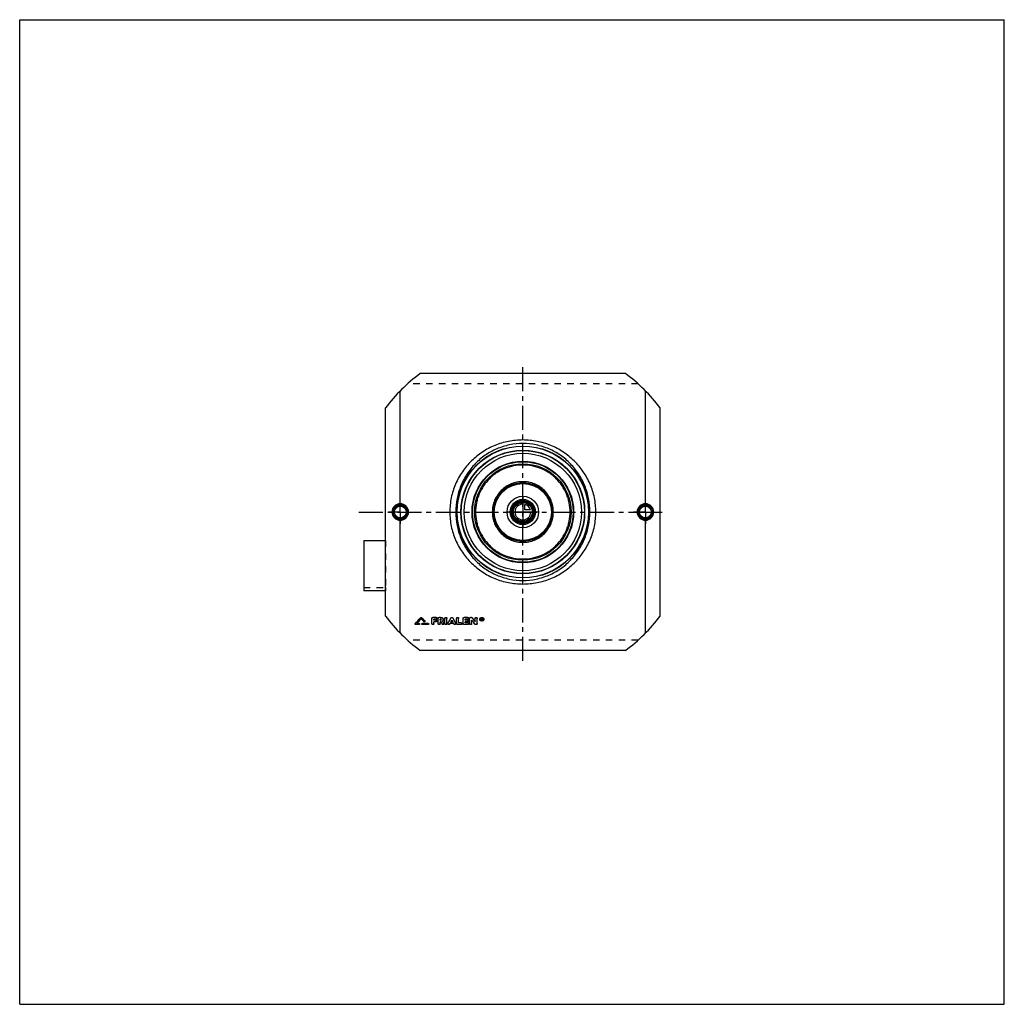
# Model space of a CAD drawing. Header units: millimetres. Extents: x 0 to 1000, y 0 to 1000.
import ezdxf

# ---------------------------------------------------------------- set-up
doc = ezdxf.new("R2010")
doc.units = ezdxf.units.MM
doc.header["$LTSCALE"] = 65.185185
doc.linetypes.add('CENTER', pattern=[0.6, 0.375, -0.075, 0.075, -0.075])
doc.linetypes.add('HIDDEN', pattern=[0.2, 0.1, -0.1])
doc.layers.get('0').update_dxf_attribs({"linetype": 'CONTINUOUS'})
for name, color, linetype in [('ACHSEN_S', 7, 'CONTINUOUS'), ('FASEN', 7, 'CONTINUOUS'), ('KOERPER', 7, 'CONTINUOUS'), ('KONST.EL_MIT_GEO', 7, 'CONTINUOUS'), ('KONSTR_EL', 7, 'CONTINUOUS'), ('KURVEN', 7, 'CONTINUOUS')]:
    doc.layers.add(name, color=color, linetype=linetype)

msp = doc.modelspace()

# ---------------------------------------------------------------- linework, layer by layer
at = {"color": 7, "linetype": 'Continuous'}
for p, q in [((0, 0), (0, 1000)), ((0, 1000), (1000, 1000)), ((1000, 0), (1000, 1000)), ((0, 0), (1000, 0))]:
    msp.add_line(p, q, dxfattribs=at)
at = {"layer": 'ACHSEN_S', "color": 2, "linetype": 'CENTER'}
for p, q in [((511, 348.8), (511, 651.6)), ((344.5, 500), (655.5, 500))]:
    msp.add_line(p, q, dxfattribs=at)
at = {"layer": 'FASEN', "color": 7, "linetype": 'Continuous'}
for radius in [62.5, 59.6]:
    msp.add_circle((511, 500), radius, dxfattribs=at)
at = {"layer": 'KOERPER', "color": 2, "linetype": 'CENTER'}
for p, q in [((386.5, 500), (386.5, 512)), ((635.5, 500), (635.5, 512)), ((386.5, 500), (374.5, 500)), ((386.5, 500), (386.5, 488)), ((386.5, 500), (398.5, 500)), ((635.5, 500), (623.5, 500)), ((635.5, 500), (647.5, 500)), ((635.5, 500), (635.5, 488))]:
    msp.add_line(p, q, dxfattribs=at)
at = {"layer": 'KOERPER', "color": 8, "linetype": 'HIDDEN'}
for p, q in [((349.5, 423.4), (371.5, 423.4)), ((371.5, 423.4), (371.5, 420))]:
    msp.add_line(p, q, dxfattribs=at)
at = {"layer": 'KOERPER', "color": 7, "linetype": 'Continuous'}
msp.add_line((371.5, 420), (349.5, 420), dxfattribs=at)
for radius in [12.8, 11.7]:
    msp.add_circle((511, 500), radius, dxfattribs=at)
at = {"layer": 'KONST.EL_MIT_GEO', "color": 7, "linetype": 'Continuous'}
for p, q in [((386.5, 508.4), (386.5, 623)), ((635.5, 508.4), (635.5, 623)), ((386.5, 377), (386.5, 491.6)), ((635.5, 377), (635.5, 491.6)), ((349.5, 471), (349.5, 420)), ((349.5, 471), (371.5, 471)), ((407.3, 392.8), (407.3, 392.6)), ((408.2, 392.8), (408.2, 392.6)), ((418.7, 386.5), (418.7, 392)), ((423, 393), (419.7, 393)), ((419.7, 393), (419.7, 392.8)), ((423, 392.8), (419.7, 392.8)), ((423, 391.2), (420.7, 391.2)), ((420.7, 390), (420.7, 391.2)), ((422.7, 390.2), (420.7, 390.2)), ((422.7, 390), (420.7, 390)), ((422.7, 390.2), (422.7, 390)), ((423, 393), (423, 392.8)), ((425, 386.5), (425, 392)), ((427.5, 393), (426, 393)), ((426, 393), (426, 392.8)), ((427.5, 392.8), (426, 392.8)), ((427.5, 391.2), (427, 391.2)), ((427, 390), (427, 391.2)), ((427.5, 390.2), (427, 390.2)), ((427.5, 390), (427, 390)), ((427.5, 393), (427.5, 392.8)), ((427.5, 390.2), (427.5, 390)), ((431.9, 386.5), (431.9, 392)), ((433.9, 386.5), (433.9, 392)), ((437.9, 392.5), (437.9, 392.3)), ((439.8, 392.5), (439.8, 392.3)), ((443.8, 386.5), (443.8, 392)), ((445.8, 387.3), (445.8, 392)), ((450.4, 386.5), (450.4, 392)), ((455.1, 393), (451.4, 393)), ((451.4, 393), (451.4, 392.8)), ((455.1, 392.8), (451.4, 392.8)), ((455.1, 391.2), (452.4, 391.2)), ((452.4, 390), (452.4, 391.2)), ((454.7, 390.2), (452.4, 390.2)), ((454.7, 390), (452.4, 390)), ((454.7, 390.2), (454.7, 390)), ((455.1, 393), (455.1, 392.8)), ((457, 386.5), (457, 392)), ((458.7, 393), (458, 393)), ((458, 393), (458, 392.8)), ((458.7, 392.8), (458, 392.8)), ((458.7, 393), (458.7, 392.8)), ((459, 386.5), (459, 390)), ((459.5, 392.6), (459.5, 392.4)), ((462.6, 388.4), (462.6, 392)), ((464.6, 386.5), (464.6, 392)), ((469.3, 392.2), (468.9, 392.2)), ((468.9, 390.1), (468.9, 392.2)), ((469.3, 392), (468.9, 392)), ((469.2, 390.1), (468.9, 390.1)), ((469.3, 391.7), (469.2, 391.7)), ((469.2, 391.1), (469.2, 391.7)), ((469.3, 391.3), (469.2, 391.3)), ((469.3, 391.1), (469.2, 391.1)), ((469.3, 390.9), (469.2, 390.9)), ((469.2, 390.1), (469.2, 390.9)), ((469.3, 392.2), (469.3, 392)), ((469.3, 391.3), (469.3, 391.1)), ((469.5, 391.3), (469.5, 391.5)), ((469.8, 390.1), (469.5, 390.1)), ((469.8, 390.3), (469.6, 391)), ((469.8, 391.3), (469.8, 391.7)), ((469.8, 390.3), (469.8, 390.1)), ((401.5, 386.3), (401.5, 386.1)), ((401.6, 386.6), (401.6, 386.4)), ((405.5, 385.7), (402.1, 385.7)), ((403.2, 386.6), (403.3, 386.7)), ((405.5, 386.6), (403.2, 386.6)), ((405.5, 386.8), (403.4, 386.8)), ((405.5, 386.8), (405.5, 386.6)), ((406.1, 386.1), (406.1, 386.3)), ((408.4, 386.3), (408.4, 386.1)), ((414.8, 386.8), (409, 386.8)), ((409, 386.8), (409, 386.6)), ((414.8, 386.6), (409, 386.6)), ((414.8, 385.7), (409, 385.7)), ((411.4, 389.3), (411.4, 389.1)), ((411.5, 388.9), (411.5, 389)), ((414.8, 386.8), (414.8, 386.6)), ((415.4, 386.1), (415.4, 386.3)), ((422.7, 388.4), (420.7, 388.4)), ((420.7, 386.5), (420.7, 388.4)), ((427.7, 388.4), (427, 388.4)), ((427, 386.5), (427, 388.4)), ((429.6, 389), (429.5, 389.1)), ((430.8, 387), (430.8, 386.8)), ((434.9, 387), (434.9, 386.8)), ((440.6, 386.8), (437.1, 386.8)), ((439.7, 388.4), (438, 388.4)), ((439.6, 388.6), (438.1, 388.6)), ((442.8, 387), (442.8, 386.8)), ((448.5, 385.7), (444.8, 385.7)), ((448.5, 387.4), (445.8, 387.4)), ((448.5, 387.3), (445.8, 387.3)), ((448.5, 387.4), (448.5, 387.3)), ((455.1, 385.7), (451.4, 385.7)), ((454.7, 388.4), (452.4, 388.4)), ((452.4, 387.3), (452.4, 388.4)), ((455.1, 387.4), (452.4, 387.4)), ((455.1, 387.3), (452.4, 387.3)), ((455.1, 387.4), (455.1, 387.3)), ((463.6, 385.7), (463, 385.7))]:
    msp.add_line(p, q, dxfattribs=at)
at = {"layer": 'KONST.EL_MIT_GEO', "color": 8, "linetype": 'HIDDEN'}
for p, q in [((371.5, 471), (371.5, 423.4)), ((407.8, 391.7), (407.8, 391.5)), ((418.7, 392.2), (418.7, 392)), ((423, 391.3), (420.7, 391.3)), ((420.7, 391.3), (420.7, 391.2)), ((423, 391.3), (423, 391.2)), ((424, 392), (424, 392.2)), ((425, 392.2), (425, 392)), ((427.5, 391.3), (427, 391.3)), ((427, 391.3), (427, 391.2)), ((427.5, 391.3), (427.5, 391.2)), ((428.2, 390.6), (428.2, 390.8)), ((430.2, 390.6), (430.2, 390.8)), ((431.9, 392.2), (431.9, 392)), ((433.9, 392.2), (433.9, 392)), ((438.9, 390.1), (438.9, 390)), ((443.8, 392.2), (443.8, 392)), ((445.8, 392.2), (445.8, 392)), ((450.4, 392.2), (450.4, 392)), ((455.1, 391.3), (452.4, 391.3)), ((452.4, 391.3), (452.4, 391.2)), ((455.1, 391.3), (455.1, 391.2)), ((456.1, 392), (456.1, 392.2)), ((457, 392.2), (457, 392)), ((459, 390.2), (459, 390)), ((462.6, 392.2), (462.6, 392)), ((464.6, 392.2), (464.6, 392)), ((467.2, 391.2), (467.2, 391)), ((467.7, 391.2), (467.7, 391)), ((469.2, 390.3), (468.9, 390.3)), ((469.3, 391.9), (469.2, 391.9)), ((469.2, 391.9), (469.2, 391.7)), ((469.3, 391.1), (469.2, 391.1)), ((469.2, 391.1), (469.2, 390.9)), ((469.3, 391.9), (469.3, 391.7)), ((469.3, 391.1), (469.3, 390.9)), ((469.5, 390.3), (469.3, 391.1)), ((469.5, 391.7), (469.5, 391.5)), ((469.8, 390.3), (469.5, 390.3)), ((469.5, 390.3), (469.5, 390.1)), ((469.6, 391.1), (469.6, 391)), ((469.6, 391), (469.6, 391.1)), ((469.6, 391), (469.6, 391)), ((471, 391.2), (471, 391)), ((471.5, 391.2), (471.5, 391)), ((405.5, 385.9), (402.1, 385.9)), ((402.1, 385.9), (402.1, 385.7)), ((403.4, 386.8), (403.2, 386.8)), ((403.2, 386.8), (403.2, 386.6)), ((405.5, 385.9), (405.5, 385.7)), ((414.8, 385.9), (409, 385.9)), ((409, 385.9), (409, 385.7)), ((410.5, 388.8), (410.5, 388.6)), ((414.8, 385.9), (414.8, 385.7)), ((422.7, 388.6), (420.7, 388.6)), ((420.7, 388.6), (420.7, 388.4)), ((422.7, 388.6), (422.7, 388.4)), ((423.7, 389.2), (423.7, 389.4)), ((427.7, 388.6), (427, 388.6)), ((427, 388.6), (427, 388.4)), ((427.7, 388.6), (427.7, 388.4)), ((429, 386.3), (429, 386.1)), ((429.5, 389.3), (429.5, 389.1)), ((429.5, 389.1), (429.5, 389.3)), ((430.9, 386.5), (430.9, 386.6)), ((434.9, 386.6), (434.9, 386.5)), ((436.8, 386.3), (436.8, 386.1)), ((440.6, 387), (437.1, 387)), ((437.1, 387), (437.1, 386.8)), ((438.1, 388.6), (438, 388.6)), ((438, 388.6), (438, 388.4)), ((439.7, 388.6), (439.6, 388.6)), ((439.7, 388.6), (439.7, 388.4)), ((440.6, 387), (440.6, 386.8)), ((440.9, 386.3), (440.9, 386.1)), ((442.8, 386.5), (442.8, 386.6)), ((448.5, 385.9), (444.8, 385.9)), ((444.8, 385.9), (444.8, 385.7)), ((448.5, 385.9), (448.5, 385.7)), ((449.4, 386.5), (449.4, 386.6)), ((455.1, 385.9), (451.4, 385.9)), ((451.4, 385.9), (451.4, 385.7)), ((454.7, 388.6), (452.4, 388.6)), ((452.4, 388.6), (452.4, 388.4)), ((454.7, 388.6), (454.7, 388.4)), ((455.1, 385.9), (455.1, 385.7)), ((455.7, 389.2), (455.7, 389.4)), ((456.1, 386.5), (456.1, 386.6)), ((462.1, 386.2), (462.1, 386)), ((463.6, 385.9), (463, 385.9)), ((463, 385.9), (463, 385.7)), ((463.6, 385.9), (463.6, 385.7))]:
    msp.add_line(p, q, dxfattribs=at)
at = {"layer": 'KONST.EL_MIT_GEO', "color": 7, "linetype": 'Continuous'}
for centre, radius in [((511, 500), 67), ((511, 500), 66.7), ((511, 500), 62.8), ((511, 500), 51.6), ((511, 500), 51.1), ((511, 500), 49), ((511, 500), 30), ((511, 500), 29), ((511, 500), 11.3), ((511, 500), 10.3), ((386.5, 500), 7.05), ((386.5, 500), 6.05), ((635.5, 500), 7.05), ((635.5, 500), 6.05)]:
    msp.add_circle(centre, radius, dxfattribs=at)
at = {"layer": 'KONST.EL_MIT_GEO', "color": 8, "linetype": 'HIDDEN'}
msp.add_circle((511, 500), 62.5, dxfattribs=at)
at = {"layer": 'KONST.EL_MIT_GEO', "color": 7, "linetype": 'Continuous'}
for centre, radius, start, end in [((386.5, 500), 7.43, 90.0392, 180.0409), ((386.5, 500), 7.43, 359.959, 90.2566), ((635.5, 500), 7.43, 89.7434, 180.041), ((635.5, 500), 7.43, 359.9591, 89.9608), ((386.5, 500), 7.43, 179.9591, 269.9608), ((386.5, 500), 7.43, 269.7434, 0.041), ((635.5, 500), 7.43, 179.959, 270.2566), ((635.5, 500), 7.43, 270.0392, 0.0409), ((2, 758.3), 545.8, 317.0675, 317.9463), ((1.3, 758.2), 546.3, 317.1132, 317.9918), ((3.6, 757.5), 545.2, 317.1539, 317.8448), ((815.4, 760.6), 549.9, 222.1572, 222.5756), ((818.4, 762.8), 552.5, 222.0573, 222.5419), ((819.2, 762.7), 553, 222.0117, 222.4963), ((-40.8, 649.3), 543.3, 331.1256, 331.7879), ((-42, 649.3), 544.4, 331.1643, 331.826), ((918.5, 649.3), 543.3, 208.2121, 208.8744), ((919.7, 649.3), 544.4, 208.174, 208.8357), ((869.6, 705.9), 518, 217.5696, 218.1267), ((879.8, 712.7), 528.3, 217.2915, 217.8413), ((880.7, 712.6), 529.1, 217.2474, 217.7969), ((469.3, 391.5), 0.31, 270.1524, 275.07), ((469.5, 391.5), 0.383, 359.9976, 2.6519), ((881.3, 650.9), 524, 210.0568, 210.3469), ((886.8, 652.9), 527.9, 209.9746, 210.2617), ((885.2, 652.5), 526.3, 210.0461, 210.3017), ((-40.5, 649.7), 545.2, 331.3631, 331.5485), ((918.2, 649.7), 545.2, 208.4515, 208.6369)]:
    msp.add_arc(centre, radius, start, end, dxfattribs=at)
at = {"layer": 'KONST.EL_MIT_GEO', "color": 8, "linetype": 'HIDDEN'}
for centre, radius, start, end in [((4.4, 757.4), 544.5, 317.0941, 317.7993), ((814.7, 760.7), 549.3, 222.2028, 222.6212), ((427.8, 390.8), 0.467, 349.2468, 0.0034), ((-39.3, 649.7), 544.1, 331.3246, 331.5101), ((917.1, 649.7), 544.1, 208.4899, 208.6754), ((868.8, 705.9), 517.3, 217.6138, 218.1712), ((468.8, 391.2), 1.11, 179.9861, 184.2874), ((469.3, 391.5), 0.17, 354.0497, 0.0319), ((469.9, 391.2), 1.11, 355.674, 0.0142), ((880.2, 650.9), 523, 210.0965, 210.3869)]:
    msp.add_arc(centre, radius, start, end, dxfattribs=at)
at = {"layer": 'KONST.EL_MIT_GEO', "color": 7, "linetype": 'Continuous'}
for centre, start_param in [((469.5, 500), -4.11529), ((469.8, 500), -4.11586)]:
    msp.add_ellipse(centre, major_axis=(-34.3, 187.8), ratio=0.12557, start_param=start_param, end_param=-4.11014, dxfattribs=at)
for points, knots in [([(585.1, 500), (585.1, 502.4), (584.9, 507.3), (583.8, 514.5), (582, 521.6), (578.6, 530.6), (572.8, 541.2), (565.1, 550.4), (557.9, 556.7), (550.2, 562.4), (539.5, 568), (525.6, 572.2), (511, 573.6), (496.4, 572.2), (482.5, 568), (471.8, 562.4), (464.1, 556.7), (456.9, 550.4), (449.2, 541.2), (443.4, 530.6), (440, 521.6), (438.2, 514.5), (437.1, 507.3), (436.9, 502.4), (436.9, 500)], [0, 0, 0, 0, 0.03158, 0.06311, 0.09457, 0.12591, 0.18816, 0.25009, 0.28106, 0.31207, 0.37428, 0.43697, 0.5, 0.56303, 0.62572, 0.68793, 0.71894, 0.74991, 0.81184, 0.87409, 0.90543, 0.93689, 0.96842, 1, 1, 1, 1]), ([(579.2, 500), (579.2, 504.5), (578.5, 511.4), (576.3, 520.2), (573.3, 528.7), (568.1, 538.7), (561.1, 547.5), (554.6, 553.6), (547.5, 559), (537.6, 564.5), (524.6, 568.6), (511, 570), (497.4, 568.6), (484.4, 564.5), (474.5, 559), (467.4, 553.6), (460.9, 547.5), (453.9, 538.7), (448.7, 528.7), (445.7, 520.2), (443.5, 511.4), (442.8, 504.5), (442.8, 500)], [0, 0, 0, 0, 0.06318, 0.09468, 0.12606, 0.18832, 0.25016, 0.28107, 0.31202, 0.37414, 0.43685, 0.5, 0.56315, 0.62586, 0.68798, 0.71893, 0.74984, 0.81168, 0.87394, 0.90532, 0.93682, 1, 1, 1, 1]), ([(559, 500), (559, 503.1), (558.5, 507.9), (557, 514), (554.8, 519.9), (551.1, 526.8), (546.1, 532.8), (541.5, 537), (536.4, 540.7), (529.5, 544.4), (520.4, 547.1), (511, 548), (501.6, 547.1), (492.5, 544.4), (485.6, 540.7), (480.5, 537), (475.9, 532.8), (470.9, 526.8), (467.2, 519.9), (465, 514), (463.5, 507.9), (463, 503.1), (463, 500)], [0, 0, 0, 0, 0.06273, 0.09408, 0.12539, 0.18777, 0.25001, 0.28115, 0.31232, 0.37469, 0.43727, 0.5, 0.56273, 0.62531, 0.68768, 0.71885, 0.74999, 0.81223, 0.87461, 0.90592, 0.93727, 1, 1, 1, 1]), ([(542, 500), (542, 502), (541.6, 506.1), (539.8, 511.9), (536.9, 517.3), (533, 522), (528.3, 525.8), (522.9, 528.7), (517.1, 530.4), (511, 531), (504.9, 530.4), (499.1, 528.7), (493.7, 525.8), (489, 522), (485.1, 517.3), (482.2, 511.9), (480.4, 506.1), (480, 502), (480, 500)], [0, 0, 0, 0, 0.0626, 0.12514, 0.1876, 0.25, 0.3124, 0.37486, 0.4374, 0.5, 0.5626, 0.62514, 0.6876, 0.75, 0.8124, 0.87486, 0.9374, 1, 1, 1, 1]), ([(386.5, 508.4), (385.4, 508.4), (383.2, 507.9), (380.4, 506.1), (378.6, 503.3), (378.1, 501.1), (378.1, 500)], [0, 0, 0, 0, 0.24958, 0.49955, 0.74973, 1, 1, 1, 1]), ([(378.1, 500), (378.1, 498.9), (378.6, 496.7), (380.4, 493.9), (383.2, 492.1), (385.4, 491.6), (386.5, 491.6)], [0, 0, 0, 0, 0.25027, 0.50045, 0.75042, 1, 1, 1, 1]), ([(386.5, 508.4), (386.5, 508.3), (386.5, 508.1), (386.5, 507.9), (386.5, 507.7), (386.5, 507.6), (386.5, 507.5), (386.5, 507.5), (386.5, 507.4), (386.5, 507.4)], [0, 0, 0, 0, 0.37335, 0.54174, 0.69027, 0.8139, 0.90852, 0.9711, 1, 1, 1, 1]), ([(394.9, 500), (394.9, 501.1), (394.5, 503.3), (392.6, 506.1), (389.8, 508), (387.6, 508.4), (386.5, 508.4)], [0, 0, 0, 0, 0.25, 0.49997, 0.74996, 1, 1, 1, 1]), ([(386.5, 491.6), (387.6, 491.6), (389.8, 492), (392.6, 493.9), (394.5, 496.7), (394.9, 498.9), (394.9, 500)], [0, 0, 0, 0, 0.25004, 0.50003, 0.75, 1, 1, 1, 1]), ([(436.9, 500), (436.9, 497.6), (437.1, 492.7), (438.2, 485.5), (440, 478.4), (443.4, 469.4), (449.2, 458.8), (456.9, 449.6), (464.1, 443.3), (471.8, 437.6), (482.5, 432), (496.4, 427.8), (511, 426.4), (525.6, 427.8), (539.5, 432), (550.2, 437.6), (557.9, 443.3), (565.1, 449.6), (572.8, 458.8), (578.6, 469.4), (582, 478.4), (583.8, 485.5), (584.9, 492.7), (585.1, 497.6), (585.1, 500)], [0, 0, 0, 0, 0.03158, 0.06312, 0.09457, 0.12591, 0.18816, 0.25009, 0.28106, 0.31207, 0.37428, 0.43697, 0.5, 0.56303, 0.62572, 0.68793, 0.71894, 0.74991, 0.81184, 0.87409, 0.90544, 0.93689, 0.96842, 1, 1, 1, 1]), ([(442.8, 500), (442.8, 495.5), (443.5, 488.6), (445.7, 479.8), (448.7, 471.3), (453.9, 461.3), (460.9, 452.5), (467.4, 446.4), (474.5, 441), (484.4, 435.5), (497.4, 431.4), (511, 430), (524.6, 431.4), (537.6, 435.5), (547.5, 441), (554.6, 446.4), (561.1, 452.5), (568.1, 461.3), (573.3, 471.3), (576.3, 479.8), (578.5, 488.6), (579.2, 495.5), (579.2, 500)], [0, 0, 0, 0, 0.06318, 0.09468, 0.12606, 0.18832, 0.25016, 0.28107, 0.31202, 0.37414, 0.43685, 0.5, 0.56315, 0.62586, 0.68798, 0.71893, 0.74984, 0.81168, 0.87394, 0.90532, 0.93682, 1, 1, 1, 1]), ([(463, 500), (463, 496.9), (463.5, 492.1), (465, 486), (467.2, 480.1), (470.9, 473.2), (475.9, 467.2), (480.5, 463), (485.6, 459.3), (492.5, 455.6), (501.6, 452.9), (511, 452), (520.4, 452.9), (529.5, 455.6), (536.4, 459.3), (541.5, 463), (546.1, 467.2), (551.1, 473.2), (554.8, 480.1), (557, 486), (558.5, 492.1), (559, 496.9), (559, 500)], [0, 0, 0, 0, 0.06273, 0.09408, 0.12539, 0.18777, 0.25001, 0.28115, 0.31232, 0.37469, 0.43727, 0.5, 0.56273, 0.62531, 0.68768, 0.71885, 0.74999, 0.81223, 0.87461, 0.90592, 0.93727, 1, 1, 1, 1]), ([(480, 500), (480, 498), (480.4, 493.9), (482.2, 488.1), (485.1, 482.7), (489, 478), (493.7, 474.2), (499.1, 471.3), (504.9, 469.6), (511, 469), (517.1, 469.6), (522.9, 471.3), (528.3, 474.2), (533, 478), (536.9, 482.7), (539.8, 488.1), (541.6, 493.9), (542, 498), (542, 500)], [0, 0, 0, 0, 0.0626, 0.12514, 0.1876, 0.25, 0.3124, 0.37486, 0.4374, 0.5, 0.5626, 0.62515, 0.6876, 0.75, 0.8124, 0.87486, 0.9374, 1, 1, 1, 1]), ([(635.5, 508.4), (634.4, 508.4), (632.2, 508), (629.4, 506.1), (627.5, 503.3), (627.1, 501.1), (627.1, 500)], [0, 0, 0, 0, 0.25004, 0.50003, 0.75, 1, 1, 1, 1]), ([(627.1, 500), (627.1, 498.9), (627.5, 496.7), (629.4, 493.9), (632.2, 492), (634.4, 491.6), (635.5, 491.6)], [0, 0, 0, 0, 0.25, 0.49997, 0.74996, 1, 1, 1, 1]), ([(635.5, 508.4), (635.5, 508.3), (635.5, 508.1), (635.5, 507.9), (635.5, 507.7), (635.5, 507.6), (635.5, 507.5), (635.5, 507.5), (635.5, 507.4), (635.5, 507.4)], [0, 0, 0, 0, 0.37334, 0.54173, 0.69027, 0.8139, 0.90852, 0.97109, 1, 1, 1, 1]), ([(643.9, 500), (643.9, 501.1), (643.4, 503.3), (641.6, 506.1), (638.8, 507.9), (636.6, 508.4), (635.5, 508.4)], [0, 0, 0, 0, 0.25027, 0.50045, 0.75042, 1, 1, 1, 1]), ([(635.5, 491.6), (636.6, 491.6), (638.8, 492.1), (641.6, 493.9), (643.4, 496.7), (643.9, 498.9), (643.9, 500)], [0, 0, 0, 0, 0.24958, 0.49955, 0.74973, 1, 1, 1, 1]), ([(386.5, 491.6), (386.5, 491.7), (386.5, 491.9), (386.5, 492.1), (386.5, 492.3), (386.5, 492.4), (386.5, 492.5), (386.5, 492.5), (386.5, 492.6), (386.5, 492.6)], [0, 0, 0, 0, 0.37335, 0.54174, 0.69027, 0.8139, 0.90852, 0.9711, 1, 1, 1, 1]), ([(635.5, 491.6), (635.5, 491.7), (635.5, 491.9), (635.5, 492.1), (635.5, 492.3), (635.5, 492.4), (635.5, 492.5), (635.5, 492.5), (635.5, 492.6), (635.5, 492.6)], [0, 0, 0, 0, 0.37334, 0.54173, 0.69026, 0.8139, 0.90852, 0.97109, 1, 1, 1, 1]), ([(407.3, 392.8), (407.4, 392.9), (407.8, 393), (408.1, 392.9), (408.2, 392.8)], [0, 0, 0, 0, 0.49959, 1, 1, 1, 1]), ([(407.3, 392.6), (407.4, 392.7), (407.8, 392.9), (408.1, 392.7), (408.2, 392.6)], [0, 0, 0, 0, 0.50001, 1, 1, 1, 1]), ([(418.7, 392.2), (418.7, 392.3), (418.8, 392.5), (419, 392.7), (419.4, 392.9), (419.6, 393), (419.7, 393)], [0, 0, 0, 0, 0.22707, 0.4683, 0.72712, 1, 1, 1, 1]), ([(418.7, 392), (418.7, 392.1), (418.8, 392.3), (419, 392.6), (419.4, 392.8), (419.6, 392.8), (419.7, 392.8)], [0, 0, 0, 0, 0.22657, 0.4676, 0.72751, 1, 1, 1, 1]), ([(422.7, 390.2), (422.8, 390.2), (423.1, 390.2), (423.4, 390), (423.6, 389.7), (423.7, 389.5), (423.7, 389.4)], [0, 0, 0, 0, 0.27744, 0.53403, 0.77699, 1, 1, 1, 1]), ([(422.7, 390), (422.8, 390), (423.1, 390), (423.4, 389.8), (423.6, 389.5), (423.7, 389.3), (423.7, 389.2)], [0, 0, 0, 0, 0.27388, 0.53444, 0.77495, 1, 1, 1, 1]), ([(423, 393), (423.2, 393), (423.4, 392.9), (423.7, 392.7), (424, 392.5), (424, 392.3), (424, 392.2)], [0, 0, 0, 0, 0.27593, 0.53187, 0.77541, 1, 1, 1, 1]), ([(423, 392.8), (423.2, 392.8), (423.4, 392.8), (423.7, 392.6), (424, 392.3), (424, 392.1), (424, 392)], [0, 0, 0, 0, 0.27249, 0.53238, 0.77342, 1, 1, 1, 1]), ([(424, 392), (424, 391.9), (424, 391.7), (423.7, 391.4), (423.4, 391.2), (423.2, 391.2), (423, 391.2)], [0, 0, 0, 0, 0.22657, 0.46732, 0.72719, 1, 1, 1, 1]), ([(425, 392.2), (425, 392.3), (425.1, 392.5), (425.3, 392.7), (425.6, 392.9), (425.9, 393), (426, 393)], [0, 0, 0, 0, 0.22707, 0.4683, 0.72712, 1, 1, 1, 1]), ([(425, 392), (425, 392.1), (425.1, 392.3), (425.3, 392.6), (425.6, 392.8), (425.9, 392.8), (426, 392.8)], [0, 0, 0, 0, 0.22657, 0.4676, 0.72751, 1, 1, 1, 1]), ([(427.5, 393), (427.9, 393), (428.6, 392.9), (429.5, 392.4), (430.1, 391.7), (430.2, 391.1), (430.2, 390.8)], [0, 0, 0, 0, 0.2732, 0.53233, 0.77357, 1, 1, 1, 1]), ([(427.5, 392.8), (427.9, 392.8), (428.6, 392.7), (429.5, 392.2), (430.1, 391.5), (430.2, 390.9), (430.2, 390.6)], [0, 0, 0, 0, 0.27291, 0.53319, 0.77419, 1, 1, 1, 1]), ([(428.2, 390.6), (428.2, 390.7), (428.2, 390.8), (428, 391), (427.8, 391.1), (427.6, 391.2), (427.5, 391.2)], [0, 0, 0, 0, 0.2258, 0.46652, 0.72674, 1, 1, 1, 1]), ([(427.5, 390.2), (427.7, 390.2), (427.9, 390.3), (428.2, 390.5), (428.2, 390.6), (428.2, 390.7)], [0, 0, 0, 0, 0.52717, 0.76981, 1, 1, 1, 1]), ([(427.5, 390), (427.6, 390), (427.8, 390.1), (428, 390.2), (428.2, 390.4), (428.2, 390.5), (428.2, 390.6)], [0, 0, 0, 0, 0.27347, 0.53368, 0.77421, 1, 1, 1, 1]), ([(430.2, 390.6), (430.2, 390.3), (430.1, 389.7), (429.7, 389.3), (429.5, 389.1)], [0, 0, 0, 0, 0.48506, 1, 1, 1, 1]), ([(431.9, 392.2), (431.9, 392.3), (431.9, 392.5), (432.2, 392.7), (432.5, 392.9), (432.9, 393), (433.3, 392.9), (433.6, 392.7), (433.8, 392.5), (433.9, 392.3), (433.9, 392.2)], [0, 0, 0, 0, 0.11485, 0.23357, 0.36484, 0.49976, 0.63605, 0.76626, 0.88555, 1, 1, 1, 1]), ([(431.9, 392), (431.9, 392.1), (431.9, 392.3), (432.2, 392.6), (432.5, 392.8), (432.9, 392.8), (433.3, 392.8), (433.6, 392.6), (433.8, 392.3), (433.9, 392.1), (433.9, 392)], [0, 0, 0, 0, 0.11328, 0.23379, 0.36375, 0.49999, 0.63624, 0.76621, 0.88671, 1, 1, 1, 1]), ([(437.9, 392.5), (438, 392.6), (438.3, 392.9), (438.9, 393), (439.4, 392.9), (439.7, 392.6), (439.8, 392.5)], [0, 0, 0, 0, 0.23992, 0.50072, 0.76004, 1, 1, 1, 1]), ([(437.9, 392.3), (438, 392.5), (438.3, 392.7), (438.8, 392.8), (439.1, 392.8), (439.5, 392.6), (439.7, 392.5), (439.8, 392.3)], [0, 0, 0, 0, 0.23798, 0.499, 0.63224, 0.76201, 1, 1, 1, 1]), ([(443.8, 392.2), (443.8, 392.3), (443.9, 392.5), (444.1, 392.7), (444.4, 392.9), (444.8, 393), (445.2, 392.9), (445.5, 392.7), (445.8, 392.5), (445.8, 392.3), (445.8, 392.2)], [0, 0, 0, 0, 0.11485, 0.23357, 0.36484, 0.49976, 0.63605, 0.76626, 0.88555, 1, 1, 1, 1]), ([(443.8, 392), (443.8, 392.1), (443.9, 392.3), (444.1, 392.6), (444.4, 392.8), (444.8, 392.8), (445.2, 392.8), (445.5, 392.6), (445.8, 392.3), (445.8, 392.1), (445.8, 392)], [0, 0, 0, 0, 0.11328, 0.23379, 0.36375, 0.49999, 0.63624, 0.76621, 0.88671, 1, 1, 1, 1]), ([(450.4, 392.2), (450.4, 392.3), (450.5, 392.5), (450.7, 392.7), (451, 392.9), (451.3, 393), (451.4, 393)], [0, 0, 0, 0, 0.22707, 0.4683, 0.72712, 1, 1, 1, 1]), ([(450.4, 392), (450.4, 392.1), (450.5, 392.3), (450.7, 392.6), (451, 392.8), (451.3, 392.8), (451.4, 392.8)], [0, 0, 0, 0, 0.22657, 0.4676, 0.72751, 1, 1, 1, 1]), ([(454.7, 390.2), (454.9, 390.2), (455.1, 390.2), (455.4, 390), (455.7, 389.7), (455.7, 389.5), (455.7, 389.4)], [0, 0, 0, 0, 0.27744, 0.53403, 0.77699, 1, 1, 1, 1]), ([(454.7, 390), (454.9, 390), (455.1, 390), (455.4, 389.8), (455.7, 389.5), (455.7, 389.3), (455.7, 389.2)], [0, 0, 0, 0, 0.27388, 0.53444, 0.77495, 1, 1, 1, 1]), ([(455.1, 393), (455.2, 393), (455.4, 392.9), (455.8, 392.7), (456, 392.5), (456.1, 392.3), (456.1, 392.2)], [0, 0, 0, 0, 0.27593, 0.53187, 0.77541, 1, 1, 1, 1]), ([(455.1, 392.8), (455.2, 392.8), (455.4, 392.8), (455.8, 392.6), (456, 392.3), (456.1, 392.1), (456.1, 392)], [0, 0, 0, 0, 0.27249, 0.53238, 0.77342, 1, 1, 1, 1]), ([(456.1, 392), (456.1, 391.9), (456, 391.7), (455.8, 391.4), (455.4, 391.2), (455.2, 391.2), (455.1, 391.2)], [0, 0, 0, 0, 0.22657, 0.46732, 0.72719, 1, 1, 1, 1]), ([(457, 392.2), (457, 392.3), (457.1, 392.5), (457.3, 392.7), (457.7, 392.9), (457.9, 393), (458, 393)], [0, 0, 0, 0, 0.22707, 0.4683, 0.72712, 1, 1, 1, 1]), ([(457, 392), (457, 392.1), (457.1, 392.3), (457.3, 392.6), (457.7, 392.8), (457.9, 392.8), (458, 392.8)], [0, 0, 0, 0, 0.22657, 0.4676, 0.72751, 1, 1, 1, 1]), ([(458.7, 393), (458.9, 393), (459.2, 392.9), (459.4, 392.7), (459.5, 392.6)], [0, 0, 0, 0, 0.51837, 1, 1, 1, 1]), ([(458.7, 392.8), (458.9, 392.8), (459.2, 392.7), (459.4, 392.5), (459.5, 392.4)], [0, 0, 0, 0, 0.51852, 1, 1, 1, 1]), ([(462.6, 392.2), (462.6, 392.3), (462.7, 392.5), (462.9, 392.7), (463.2, 392.9), (463.6, 393), (464, 392.9), (464.3, 392.7), (464.5, 392.5), (464.6, 392.3), (464.6, 392.2)], [0, 0, 0, 0, 0.11485, 0.23357, 0.36484, 0.49976, 0.63605, 0.76626, 0.88555, 1, 1, 1, 1]), ([(462.6, 392), (462.6, 392.1), (462.7, 392.3), (462.9, 392.6), (463.2, 392.8), (463.6, 392.8), (464, 392.8), (464.3, 392.6), (464.5, 392.3), (464.6, 392.1), (464.6, 392)], [0, 0, 0, 0, 0.11328, 0.23379, 0.36375, 0.49999, 0.63624, 0.76621, 0.88671, 1, 1, 1, 1]), ([(467.2, 391.2), (467.2, 391.4), (467.3, 391.9), (467.8, 392.5), (468.5, 392.9), (469.4, 393), (470.2, 392.9), (470.9, 392.5), (471.4, 391.9), (471.5, 391.4), (471.5, 391.2)], [0, 0, 0, 0, 0.11526, 0.23635, 0.36513, 0.49994, 0.63476, 0.76353, 0.88512, 1, 1, 1, 1]), ([(467.2, 391), (467.2, 391.3), (467.3, 391.7), (467.8, 392.3), (468.5, 392.7), (469.4, 392.8), (470.2, 392.7), (470.9, 392.3), (471.4, 391.7), (471.5, 391.3), (471.5, 391)], [0, 0, 0, 0, 0.11302, 0.23353, 0.36361, 0.5, 0.63639, 0.76647, 0.88698, 1, 1, 1, 1]), ([(471.5, 391), (471.5, 390.8), (471.4, 390.3), (470.9, 389.7), (470.2, 389.4), (469.4, 389.2), (468.5, 389.4), (467.8, 389.7), (467.3, 390.3), (467.2, 390.8), (467.2, 391)], [0, 0, 0, 0, 0.11301, 0.23322, 0.36328, 0.5, 0.63672, 0.76678, 0.88699, 1, 1, 1, 1]), ([(471, 391), (471, 391.2), (470.9, 391.6), (470.5, 392), (470, 392.3), (469.4, 392.4), (468.7, 392.3), (468.2, 392), (467.8, 391.6), (467.7, 391.2), (467.7, 391)], [0, 0, 0, 0, 0.11302, 0.23349, 0.36357, 0.5, 0.63643, 0.76651, 0.88698, 1, 1, 1, 1]), ([(467.7, 391), (467.7, 390.9), (467.8, 390.5), (468.2, 390), (468.7, 389.8), (469.4, 389.7), (470, 389.8), (470.5, 390), (470.9, 390.5), (471, 390.9), (471, 391)], [0, 0, 0, 0, 0.11301, 0.23325, 0.36332, 0.5, 0.63668, 0.76675, 0.88699, 1, 1, 1, 1]), ([(467.8, 390.8), (467.8, 390.7), (468, 390.4), (468.4, 390.1), (468.8, 389.9), (469.4, 389.8), (469.9, 389.9), (470.3, 390.1), (470.7, 390.4), (470.9, 390.7), (470.9, 390.8)], [0, 0, 0, 0, 0.11539, 0.23592, 0.3667, 0.50041, 0.63338, 0.76448, 0.88519, 1, 1, 1, 1]), ([(469.3, 392.2), (469.4, 392.2), (469.6, 392.1), (469.8, 391.9), (469.8, 391.7), (469.8, 391.7)], [0, 0, 0, 0, 0.52846, 0.77064, 1, 1, 1, 1]), ([(469.3, 392), (469.4, 392), (469.6, 391.9), (469.8, 391.7), (469.8, 391.6), (469.8, 391.5)], [0, 0, 0, 0, 0.52868, 0.77181, 1, 1, 1, 1]), ([(469.5, 391.6), (469.4, 391.7), (469.4, 391.7), (469.3, 391.7), (469.3, 391.7)], [0, 0, 0, 0, 0.24088, 1, 1, 1, 1]), ([(469.3, 391.3), (469.3, 391.3), (469.4, 391.4), (469.5, 391.5), (469.5, 391.5)], [0, 0, 0, 0, 0.53159, 1, 1, 1, 1]), ([(469.3, 391.1), (469.4, 391.2), (469.5, 391.2), (469.5, 391.3), (469.5, 391.3)], [0, 0, 0, 0, 0.53416, 1, 1, 1, 1]), ([(469.5, 391.5), (469.5, 391.5), (469.5, 391.6), (469.5, 391.6), (469.5, 391.6)], [0, 0, 0, 0, 0.73534, 1, 1, 1, 1]), ([(469.8, 391.3), (469.8, 391.3), (469.8, 391.1), (469.7, 391), (469.6, 391)], [0, 0, 0, 0, 0.47909, 1, 1, 1, 1]), ([(401.5, 386.3), (401.5, 386.3), (401.5, 386.4), (401.6, 386.5), (401.6, 386.6)], [0, 0, 0, 0, 0.23722, 1, 1, 1, 1]), ([(401.5, 386.1), (401.5, 386.2), (401.5, 386.3), (401.6, 386.4), (401.6, 386.4)], [0, 0, 0, 0, 0.2439, 1, 1, 1, 1]), ([(402.1, 385.7), (401.9, 385.7), (401.7, 385.7), (401.5, 385.9), (401.5, 386.1), (401.5, 386.1)], [0, 0, 0, 0, 0.5337, 0.7751, 1, 1, 1, 1]), ([(405.5, 386.8), (405.6, 386.8), (405.8, 386.8), (406, 386.7), (406.1, 386.5), (406.1, 386.4), (406.1, 386.3)], [0, 0, 0, 0, 0.27739, 0.53537, 0.77885, 1, 1, 1, 1]), ([(405.5, 386.6), (405.7, 386.6), (405.9, 386.5), (406.1, 386.3), (406.1, 386.2), (406.1, 386.1)], [0, 0, 0, 0, 0.5335, 0.77511, 1, 1, 1, 1]), ([(406.1, 386.1), (406.1, 386.1), (406.1, 385.9), (406, 385.8), (405.8, 385.7), (405.6, 385.7), (405.5, 385.7)], [0, 0, 0, 0, 0.22324, 0.46288, 0.72422, 1, 1, 1, 1]), ([(408.4, 386.3), (408.4, 386.4), (408.5, 386.5), (408.6, 386.7), (408.8, 386.8), (408.9, 386.8), (409, 386.8)], [0, 0, 0, 0, 0.22261, 0.46428, 0.72061, 1, 1, 1, 1]), ([(408.4, 386.1), (408.4, 386.2), (408.5, 386.3), (408.6, 386.5), (408.8, 386.6), (408.9, 386.6), (409, 386.6)], [0, 0, 0, 0, 0.22325, 0.46306, 0.72441, 1, 1, 1, 1]), ([(409, 385.7), (408.9, 385.7), (408.6, 385.7), (408.5, 385.9), (408.4, 386.1), (408.4, 386.1)], [0, 0, 0, 0, 0.5337, 0.77513, 1, 1, 1, 1]), ([(411.5, 388.9), (411.5, 388.8), (411.4, 388.5), (411.1, 388.4), (410.8, 388.4), (410.5, 388.5), (410.5, 388.6)], [0, 0, 0, 0, 0.2232, 0.47624, 0.74644, 1, 1, 1, 1]), ([(411.4, 389.3), (411.4, 389.3), (411.5, 389.2), (411.5, 389.1), (411.5, 389)], [0, 0, 0, 0, 0.26931, 1, 1, 1, 1]), ([(411.4, 389.1), (411.4, 389.1), (411.5, 389), (411.5, 388.9), (411.5, 388.9)], [0, 0, 0, 0, 0.26205, 1, 1, 1, 1]), ([(414.8, 386.8), (414.9, 386.8), (415, 386.8), (415.2, 386.7), (415.3, 386.5), (415.4, 386.4), (415.4, 386.3)], [0, 0, 0, 0, 0.27739, 0.53537, 0.77885, 1, 1, 1, 1]), ([(414.8, 386.6), (414.9, 386.6), (415.2, 386.5), (415.3, 386.3), (415.4, 386.2), (415.4, 386.1)], [0, 0, 0, 0, 0.5335, 0.77511, 1, 1, 1, 1]), ([(415.4, 386.1), (415.4, 386.1), (415.3, 385.9), (415.2, 385.8), (415, 385.7), (414.9, 385.7), (414.8, 385.7)], [0, 0, 0, 0, 0.22324, 0.46288, 0.72422, 1, 1, 1, 1]), ([(420.7, 386.5), (420.7, 386.4), (420.7, 386.1), (420.4, 385.9), (420.1, 385.7), (419.7, 385.7), (419.4, 385.7), (419, 385.9), (418.8, 386.1), (418.7, 386.4), (418.7, 386.5)], [0, 0, 0, 0, 0.11171, 0.23152, 0.36215, 0.49999, 0.63784, 0.76848, 0.88829, 1, 1, 1, 1]), ([(423.7, 389.2), (423.7, 389.1), (423.6, 388.9), (423.4, 388.6), (423.1, 388.5), (422.8, 388.4), (422.7, 388.4)], [0, 0, 0, 0, 0.22504, 0.46525, 0.72578, 1, 1, 1, 1]), ([(427, 386.5), (427, 386.4), (426.9, 386.1), (426.7, 385.9), (426.4, 385.7), (426, 385.7), (425.6, 385.7), (425.3, 385.9), (425.1, 386.1), (425, 386.4), (425, 386.5)], [0, 0, 0, 0, 0.11171, 0.23152, 0.36215, 0.49999, 0.63784, 0.76848, 0.88829, 1, 1, 1, 1]), ([(430.9, 386.5), (430.9, 386.4), (430.9, 386.2), (430.7, 386), (430.4, 385.8), (430, 385.6), (429.5, 385.7), (429.1, 386), (429, 386.1)], [0, 0, 0, 0, 0.11024, 0.2267, 0.35241, 0.4861, 0.75614, 1, 1, 1, 1]), ([(430.8, 387), (430.8, 387), (430.9, 386.8), (430.9, 386.7), (430.9, 386.6)], [0, 0, 0, 0, 0.25878, 1, 1, 1, 1]), ([(430.8, 386.8), (430.8, 386.8), (430.9, 386.7), (430.9, 386.5), (430.9, 386.5)], [0, 0, 0, 0, 0.25647, 1, 1, 1, 1]), ([(433.9, 386.5), (433.9, 386.4), (433.8, 386.1), (433.6, 385.9), (433.3, 385.7), (432.9, 385.7), (432.5, 385.7), (432.2, 385.9), (431.9, 386.1), (431.9, 386.4), (431.9, 386.5)], [0, 0, 0, 0, 0.11171, 0.23152, 0.36215, 0.49999, 0.63784, 0.76848, 0.88829, 1, 1, 1, 1]), ([(434.9, 386.6), (434.9, 386.7), (434.9, 386.8), (434.9, 386.9), (434.9, 387)], [0, 0, 0, 0, 0.74374, 1, 1, 1, 1]), ([(434.9, 386.5), (434.9, 386.5), (434.9, 386.7), (434.9, 386.8), (434.9, 386.8)], [0, 0, 0, 0, 0.74415, 1, 1, 1, 1]), ([(436.8, 386.1), (436.7, 386), (436.3, 385.7), (435.8, 385.6), (435.3, 385.8), (435.1, 385.9), (434.9, 386.2), (434.9, 386.4), (434.9, 386.5)], [0, 0, 0, 0, 0.24297, 0.51302, 0.64698, 0.77298, 0.88966, 1, 1, 1, 1]), ([(442.8, 386.5), (442.8, 386.4), (442.8, 386.2), (442.6, 385.9), (442.4, 385.8), (442, 385.6), (441.4, 385.7), (441, 386), (440.9, 386.1)], [0, 0, 0, 0, 0.11034, 0.22701, 0.35301, 0.48699, 0.75703, 1, 1, 1, 1]), ([(442.8, 387), (442.8, 386.9), (442.8, 386.8), (442.8, 386.7), (442.8, 386.6)], [0, 0, 0, 0, 0.25814, 1, 1, 1, 1]), ([(442.8, 386.8), (442.8, 386.8), (442.8, 386.7), (442.8, 386.5), (442.8, 386.5)], [0, 0, 0, 0, 0.25585, 1, 1, 1, 1]), ([(444.8, 385.7), (444.7, 385.7), (444.4, 385.7), (444.1, 385.9), (443.9, 386.1), (443.8, 386.4), (443.8, 386.5)], [0, 0, 0, 0, 0.27569, 0.53694, 0.77658, 1, 1, 1, 1]), ([(448.5, 387.4), (448.6, 387.4), (448.8, 387.4), (449.2, 387.2), (449.4, 387), (449.4, 386.7), (449.4, 386.6)], [0, 0, 0, 0, 0.27897, 0.53624, 0.77862, 1, 1, 1, 1]), ([(448.5, 387.3), (448.6, 387.3), (448.8, 387.2), (449.2, 387), (449.4, 386.8), (449.4, 386.6), (449.4, 386.5)], [0, 0, 0, 0, 0.27535, 0.5366, 0.77655, 1, 1, 1, 1]), ([(449.4, 386.5), (449.4, 386.4), (449.4, 386.1), (449.2, 385.9), (448.8, 385.7), (448.6, 385.7), (448.5, 385.7)], [0, 0, 0, 0, 0.22343, 0.46307, 0.72431, 1, 1, 1, 1]), ([(451.4, 385.7), (451.3, 385.7), (451, 385.7), (450.7, 385.9), (450.5, 386.1), (450.4, 386.4), (450.4, 386.5)], [0, 0, 0, 0, 0.27569, 0.53694, 0.77658, 1, 1, 1, 1]), ([(455.7, 389.2), (455.7, 389.1), (455.7, 388.9), (455.4, 388.6), (455.1, 388.5), (454.9, 388.4), (454.7, 388.4)], [0, 0, 0, 0, 0.22504, 0.46525, 0.72578, 1, 1, 1, 1]), ([(455.1, 387.4), (455.2, 387.4), (455.4, 387.4), (455.8, 387.2), (456, 387), (456.1, 386.7), (456.1, 386.6)], [0, 0, 0, 0, 0.27897, 0.53624, 0.77862, 1, 1, 1, 1]), ([(455.1, 387.3), (455.2, 387.3), (455.4, 387.2), (455.8, 387), (456, 386.8), (456.1, 386.6), (456.1, 386.5)], [0, 0, 0, 0, 0.27535, 0.5366, 0.77655, 1, 1, 1, 1]), ([(456.1, 386.5), (456.1, 386.4), (456, 386.1), (455.8, 385.9), (455.4, 385.7), (455.2, 385.7), (455.1, 385.7)], [0, 0, 0, 0, 0.22343, 0.46307, 0.72431, 1, 1, 1, 1]), ([(459, 386.5), (459, 386.4), (459, 386.1), (458.7, 385.9), (458.4, 385.7), (458, 385.7), (457.7, 385.7), (457.3, 385.9), (457.1, 386.1), (457, 386.4), (457, 386.5)], [0, 0, 0, 0, 0.11171, 0.23152, 0.36215, 0.49999, 0.63784, 0.76848, 0.88829, 1, 1, 1, 1]), ([(463, 385.7), (462.8, 385.7), (462.5, 385.7), (462.2, 385.9), (462.1, 386)], [0, 0, 0, 0, 0.52111, 1, 1, 1, 1]), ([(464.6, 386.5), (464.6, 386.4), (464.5, 386.1), (464.3, 385.9), (464, 385.7), (463.7, 385.7), (463.6, 385.7)], [0, 0, 0, 0, 0.22342, 0.46308, 0.72432, 1, 1, 1, 1])]:
    msp.add_open_spline(points, degree=3, knots=knots, dxfattribs=at)
at = {"layer": 'KONST.EL_MIT_GEO', "color": 8, "linetype": 'HIDDEN'}
for points, knots in [([(424, 392.2), (424, 392), (424, 391.8), (423.7, 391.6), (423.4, 391.4), (423.2, 391.3), (423, 391.3)], [0, 0, 0, 0, 0.22671, 0.46792, 0.72491, 1, 1, 1, 1]), ([(428.2, 390.8), (428.2, 390.8), (428.2, 391), (428, 391.2), (427.8, 391.3), (427.6, 391.3), (427.5, 391.3)], [0, 0, 0, 0, 0.22395, 0.46781, 0.72418, 1, 1, 1, 1]), ([(430.2, 390.8), (430.2, 390.5), (430.1, 389.9), (429.7, 389.5), (429.5, 389.3)], [0, 0, 0, 0, 0.48354, 1, 1, 1, 1]), ([(456.1, 392.2), (456.1, 392), (456, 391.8), (455.8, 391.6), (455.4, 391.4), (455.2, 391.3), (455.1, 391.3)], [0, 0, 0, 0, 0.22671, 0.46792, 0.72491, 1, 1, 1, 1]), ([(471.5, 391.2), (471.5, 391), (471.4, 390.5), (470.9, 389.9), (470.2, 389.5), (469.4, 389.4), (468.5, 389.5), (467.8, 389.9), (467.3, 390.5), (467.2, 391), (467.2, 391.2)], [0, 0, 0, 0, 0.11523, 0.23599, 0.36473, 0.49993, 0.63514, 0.76389, 0.88514, 1, 1, 1, 1]), ([(471, 391.2), (471, 391.4), (470.9, 391.8), (470.5, 392.2), (470, 392.5), (469.4, 392.6), (468.7, 392.5), (468.2, 392.2), (467.8, 391.8), (467.7, 391.4), (467.7, 391.2)], [0, 0, 0, 0, 0.11366, 0.23351, 0.36366, 0.50003, 0.63571, 0.76653, 0.88587, 1, 1, 1, 1]), ([(469.5, 391.7), (469.5, 391.7), (469.5, 391.8), (469.3, 391.9), (469.3, 391.9)], [0, 0, 0, 0, 0.46343, 1, 1, 1, 1]), ([(469.8, 391.5), (469.8, 391.4), (469.8, 391.3), (469.7, 391.2), (469.6, 391.1)], [0, 0, 0, 0, 0.47667, 1, 1, 1, 1]), ([(402.1, 385.9), (402, 385.9), (401.9, 385.9), (401.7, 386), (401.5, 386.1), (401.5, 386.3), (401.5, 386.3)], [0, 0, 0, 0, 0.27777, 0.53519, 0.77856, 1, 1, 1, 1]), ([(406.1, 386.3), (406.1, 386.3), (406.1, 386.1), (406, 386), (405.8, 385.9), (405.6, 385.9), (405.5, 385.9)], [0, 0, 0, 0, 0.2226, 0.4641, 0.72042, 1, 1, 1, 1]), ([(409, 385.9), (408.9, 385.9), (408.8, 385.9), (408.6, 386), (408.5, 386.1), (408.4, 386.3), (408.4, 386.3)], [0, 0, 0, 0, 0.27758, 0.53555, 0.77886, 1, 1, 1, 1]), ([(411.5, 389), (411.5, 388.9), (411.4, 388.7), (411.1, 388.6), (410.8, 388.6), (410.5, 388.7), (410.5, 388.8)], [0, 0, 0, 0, 0.2245, 0.47477, 0.74495, 1, 1, 1, 1]), ([(415.4, 386.3), (415.4, 386.3), (415.3, 386.1), (415.2, 386), (415, 385.9), (414.9, 385.9), (414.8, 385.9)], [0, 0, 0, 0, 0.2226, 0.4641, 0.72042, 1, 1, 1, 1]), ([(420.7, 386.6), (420.7, 386.5), (420.7, 386.3), (420.4, 386.1), (420.1, 385.9), (419.7, 385.8), (419.4, 385.9), (419, 386.1), (418.8, 386.3), (418.7, 386.5), (418.7, 386.6)], [0, 0, 0, 0, 0.11319, 0.23123, 0.3632, 0.49976, 0.6377, 0.76861, 0.88721, 1, 1, 1, 1]), ([(423.7, 389.4), (423.7, 389.3), (423.6, 389.1), (423.4, 388.8), (423.1, 388.6), (422.8, 388.6), (422.7, 388.6)], [0, 0, 0, 0, 0.22511, 0.46574, 0.72339, 1, 1, 1, 1]), ([(427, 386.6), (427, 386.5), (426.9, 386.3), (426.7, 386.1), (426.4, 385.9), (426, 385.8), (425.6, 385.9), (425.3, 386.1), (425.1, 386.3), (425, 386.5), (425, 386.6)], [0, 0, 0, 0, 0.11319, 0.23123, 0.3632, 0.49976, 0.6377, 0.76861, 0.88721, 1, 1, 1, 1]), ([(430.9, 386.6), (430.9, 386.6), (430.9, 386.4), (430.7, 386.1), (430.4, 386), (430, 385.8), (429.5, 385.9), (429.1, 386.1), (429, 386.3)], [0, 0, 0, 0, 0.10844, 0.22603, 0.35197, 0.48415, 0.75502, 1, 1, 1, 1]), ([(433.9, 386.6), (433.9, 386.5), (433.8, 386.3), (433.6, 386.1), (433.3, 385.9), (432.9, 385.8), (432.5, 385.9), (432.2, 386.1), (431.9, 386.3), (431.9, 386.5), (431.9, 386.6)], [0, 0, 0, 0, 0.11319, 0.23123, 0.3632, 0.49976, 0.6377, 0.76861, 0.88721, 1, 1, 1, 1]), ([(436.8, 386.3), (436.7, 386.2), (436.3, 385.9), (435.8, 385.8), (435.3, 386), (435.1, 386.1), (434.9, 386.4), (434.9, 386.6), (434.9, 386.6)], [0, 0, 0, 0, 0.24352, 0.51521, 0.64704, 0.77432, 0.89077, 1, 1, 1, 1]), ([(442.8, 386.6), (442.8, 386.6), (442.8, 386.4), (442.6, 386.1), (442.4, 386), (442, 385.8), (441.4, 385.9), (441, 386.2), (440.9, 386.3)], [0, 0, 0, 0, 0.10862, 0.22625, 0.35268, 0.48503, 0.75596, 1, 1, 1, 1]), ([(444.8, 385.9), (444.7, 385.9), (444.4, 385.9), (444.1, 386.1), (443.9, 386.3), (443.8, 386.5), (443.8, 386.6)], [0, 0, 0, 0, 0.27612, 0.53743, 0.77611, 1, 1, 1, 1]), ([(449.4, 386.6), (449.4, 386.5), (449.4, 386.3), (449.2, 386.1), (448.8, 385.9), (448.6, 385.9), (448.5, 385.9)], [0, 0, 0, 0, 0.22347, 0.46352, 0.72185, 1, 1, 1, 1]), ([(451.4, 385.9), (451.3, 385.9), (451, 385.9), (450.7, 386.1), (450.5, 386.3), (450.4, 386.5), (450.4, 386.6)], [0, 0, 0, 0, 0.27612, 0.53743, 0.77611, 1, 1, 1, 1]), ([(455.7, 389.4), (455.7, 389.3), (455.7, 389.1), (455.4, 388.8), (455.1, 388.6), (454.9, 388.6), (454.7, 388.6)], [0, 0, 0, 0, 0.22511, 0.46574, 0.72339, 1, 1, 1, 1]), ([(456.1, 386.6), (456.1, 386.5), (456, 386.3), (455.8, 386.1), (455.4, 385.9), (455.2, 385.9), (455.1, 385.9)], [0, 0, 0, 0, 0.22347, 0.46352, 0.72185, 1, 1, 1, 1]), ([(459, 386.6), (459, 386.5), (459, 386.3), (458.7, 386.1), (458.4, 385.9), (458, 385.8), (457.7, 385.9), (457.3, 386.1), (457.1, 386.3), (457, 386.5), (457, 386.6)], [0, 0, 0, 0, 0.11319, 0.23123, 0.3632, 0.49976, 0.6377, 0.76861, 0.88721, 1, 1, 1, 1]), ([(463, 385.9), (462.8, 385.9), (462.5, 385.9), (462.2, 386.1), (462.1, 386.2)], [0, 0, 0, 0, 0.5211, 1, 1, 1, 1]), ([(464.6, 386.6), (464.6, 386.5), (464.5, 386.3), (464.3, 386.1), (464, 385.9), (463.7, 385.9), (463.6, 385.9)], [0, 0, 0, 0, 0.22378, 0.46355, 0.72375, 1, 1, 1, 1])]:
    msp.add_open_spline(points, degree=3, knots=knots, dxfattribs=at)
at = {"layer": 'KONST.EL_MIT_GEO', "color": 7, "linetype": 'Continuous'}
for points in [[(467.7, 391.1), (467.7, 391), (467.7, 390.9), (467.8, 390.8)], [(470.9, 390.8), (471, 390.9), (471, 391), (471, 391.1)], [(436.8, 386.1), (436.9, 386.4), (437, 386.6), (437.1, 386.8)], [(440.9, 386.1), (440.8, 386.4), (440.7, 386.6), (440.6, 386.8)]]:
    msp.add_open_spline(points, degree=3, dxfattribs=at)
at = {"layer": 'KONST.EL_MIT_GEO', "color": 8, "linetype": 'HIDDEN'}
for points in [[(436.8, 386.3), (436.9, 386.6), (437, 386.8), (437.1, 387)], [(440.9, 386.3), (440.8, 386.6), (440.7, 386.8), (440.6, 387)]]:
    msp.add_open_spline(points, degree=3, dxfattribs=at)
at = {"layer": 'KONSTR_EL', "color": 7, "linetype": 'Continuous'}
for p, q in [((615.3, 640.5), (406.7, 640.5)), ((371.5, 394.3), (371.5, 605.7)), ((650.5, 394.3), (650.5, 605.7)), ((615.3, 359.5), (406.7, 359.5))]:
    msp.add_line(p, q, dxfattribs=at)
at = {"layer": 'KONSTR_EL', "color": 8, "linetype": 'HIDDEN'}
for p, q in [((627.9, 630.2), (394.1, 630.2)), ((627.9, 369.8), (394.1, 369.8))]:
    msp.add_line(p, q, dxfattribs=at)
at = {"layer": 'KONSTR_EL', "color": 7, "linetype": 'Continuous'}
for start, end in [(126.5931, 142.8581), (37.1419, 53.4069), (217.1419, 233.4069), (306.5931, 322.8581)]:
    msp.add_arc((511, 500), 175, start, end, dxfattribs=at)
at = {"layer": 'KURVEN', "color": 40, "linetype": 'Continuous'}
for p, q in [((511, 516), (511, 484)), ((527, 500), (495, 500)), ((513.2, 502.2), (513.2, 507.7)), ((518.7, 502.2), (513.2, 502.2))]:
    msp.add_line(p, q, dxfattribs=at)
for radius in [16, 12.8, 9.6]:
    msp.add_circle((511, 500), radius, dxfattribs=at)
for start, end in [(90, 360), (15.962, 74.038)]:
    msp.add_arc((511, 500), 8, start, end, dxfattribs=at)

doc.saveas('drawing.dxf')
